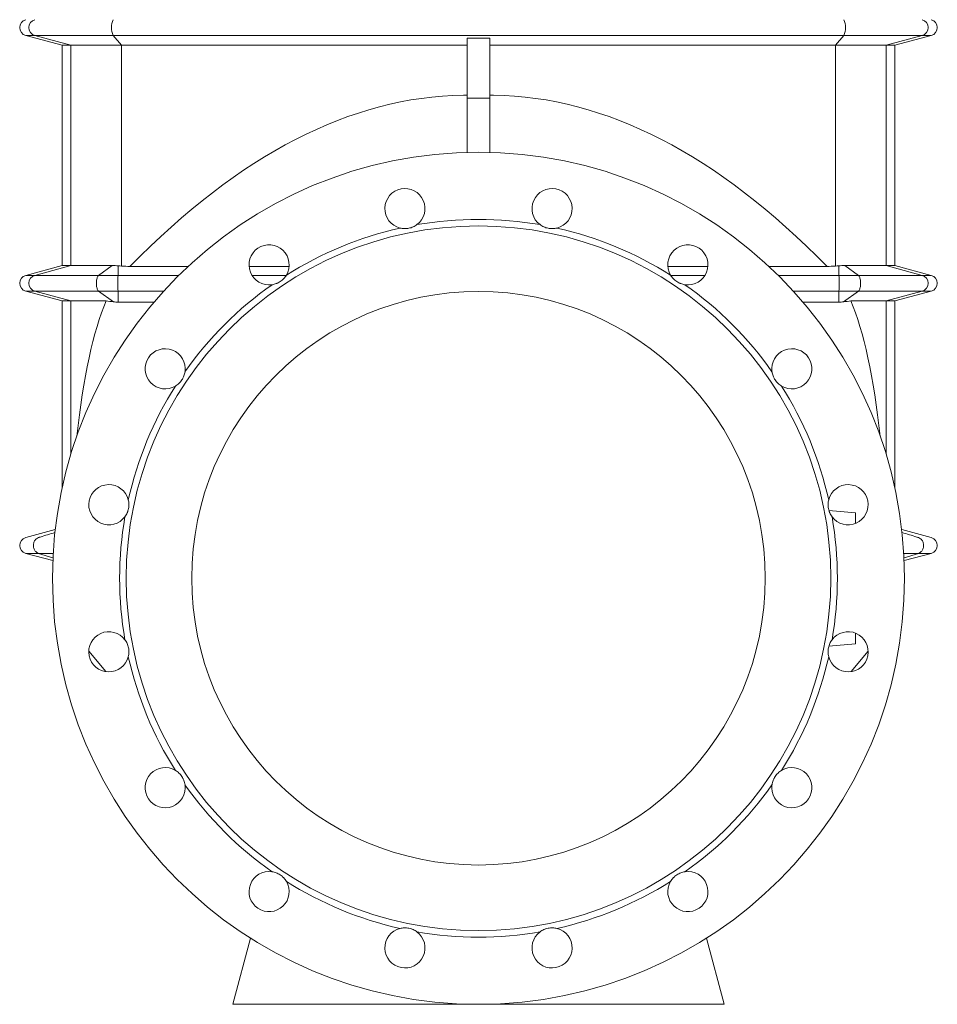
# Model space of a CAD drawing. Header units: millimetres. Extents: x -927 to 594, y 13 to 2231.
# Tile 6 of 7: x 28 to 588, y 855 to 1456. Entities that reach past the tile are written whole.
import ezdxf

# ---------------------------------------------------------------- set-up
doc = ezdxf.new("R2010")
doc.units = ezdxf.units.MM

msp = doc.modelspace()

# ---------------------------------------------------------------- linework, layer by layer
at = {"color": 7, "linetype": 'Continuous', "lineweight": 15}
for p, q in [((31.97, 1446.51), (54.26, 1440.54)), ((301.26, 1444.84), (301.26, 1408.37)), ((315.26, 1444.84), (315.26, 1408.37)), ((562.26, 1440.54), (584.56, 1446.51)), ((54.26, 1440.54), (54.26, 1306.15)), ((59.52, 1440.54), (54.26, 1440.54)), ((90.45, 1440.54), (59.52, 1440.54)), ((90.45, 1440.54), (301.26, 1440.54)), ((526.08, 1440.54), (315.26, 1440.54)), ((526.08, 1440.54), (557.01, 1440.54)), ((557.01, 1440.54), (562.26, 1440.54)), ((562.26, 1306.15), (562.26, 1440.54)), ((299.1, 1410.18), (301.26, 1410.17)), ((315.26, 1408.37), (301.26, 1408.37)), ((301.26, 1408.37), (301.26, 1375.25)), ((317.43, 1410.18), (315.26, 1410.17)), ((315.26, 1408.37), (315.26, 1375.25)), ((54.26, 1306.15), (31.97, 1300.17)), ((59.52, 1306.15), (54.26, 1306.15)), ((59.52, 1306.15), (84.75, 1306.15)), ((130.99, 1305.54), (95.56, 1305.54)), ((192.69, 1305.54), (168.28, 1305.54)), ((423.84, 1305.54), (448.25, 1305.54)), ((485.53, 1305.54), (520.97, 1305.54)), ((557.01, 1306.15), (531.78, 1306.15)), ((557.01, 1306.15), (562.26, 1306.15)), ((584.56, 1300.17), (562.26, 1306.15)), ((31.97, 1290.51), (54.26, 1284.54)), ((562.26, 1284.54), (584.56, 1290.51)), ((54.26, 1284.54), (54.26, 1170.88)), ((54.26, 1284.54), (59.52, 1284.54)), ((81, 1284.54), (59.52, 1284.54)), ((88.42, 1283.86), (110.27, 1283.86)), ((528.11, 1283.86), (506.26, 1283.86)), ((535.52, 1284.54), (557.01, 1284.54)), ((562.26, 1284.54), (557.01, 1284.54)), ((562.26, 1170.88), (562.26, 1284.54)), ((538.26, 1155.34), (522.1, 1156.76)), ((538.26, 1155.34), (538.26, 1148.79)), ((31.97, 1140.17), (49.96, 1144.99)), ((584.56, 1140.17), (566.57, 1144.99)), ((48.49, 1126.09), (31.97, 1130.51)), ((48.56, 1127.79), (39.81, 1130.51)), ((567.97, 1127.79), (576.72, 1130.51)), ((568.04, 1126.09), (584.56, 1130.51)), ((538.26, 1081.9), (538.26, 1075.34)), ((80.87, 1058.36), (70.44, 1070.79)), ((522.11, 1073.93), (538.26, 1075.34)), ((535.66, 1058.36), (546.09, 1070.79)), ((158.26, 855.34), (169.09, 895.73)), ((458.26, 855.34), (447.44, 895.73)), ((308.26, 855.34), (158.26, 855.34)), ((308.26, 855.34), (458.26, 855.34))]:
    msp.add_line(p, q, dxfattribs=at)
at = {"color": 8, "linetype": 'Continuous', "lineweight": 0}
for p, q in [((37.5, 1446.51), (31.97, 1446.51)), ((85.25, 1446.51), (37.5, 1446.51)), ((59.52, 1440.54), (37.5, 1446.51)), ((531.27, 1446.51), (85.25, 1446.51)), ((90.45, 1440.54), (85.25, 1446.51)), ((526.08, 1440.54), (531.27, 1446.51)), ((531.27, 1446.51), (579.02, 1446.51)), ((557.01, 1440.54), (579.02, 1446.51)), ((579.02, 1446.51), (584.56, 1446.51)), ((59.52, 1306.15), (59.52, 1440.54)), ((90.45, 1305.86), (90.45, 1440.54)), ((526.08, 1305.86), (526.08, 1440.54)), ((557.01, 1306.15), (557.01, 1440.54)), ((37.5, 1300.17), (59.52, 1306.15)), ((76.45, 1300.17), (84.75, 1306.15)), ((88.26, 1300.17), (88.4, 1306)), ((528.26, 1300.17), (528.13, 1306)), ((540.07, 1300.17), (531.78, 1306.15)), ((579.02, 1300.17), (557.01, 1306.15)), ((37.5, 1300.17), (31.97, 1300.17)), ((37.5, 1300.17), (76.45, 1300.17)), ((76.45, 1300.17), (88.26, 1300.17)), ((88.26, 1300.17), (125.4, 1300.17)), ((170.04, 1300.17), (190.92, 1300.17)), ((446.48, 1300.17), (425.61, 1300.17)), ((528.26, 1300.17), (491.12, 1300.17)), ((540.07, 1300.17), (528.26, 1300.17)), ((579.02, 1300.17), (540.07, 1300.17)), ((579.02, 1300.17), (584.56, 1300.17)), ((37.5, 1290.51), (31.97, 1290.51)), ((37.5, 1290.51), (76.45, 1290.51)), ((59.52, 1284.54), (37.5, 1290.51)), ((76.45, 1290.51), (88.26, 1290.51)), ((85.47, 1284.02), (76.45, 1290.51)), ((88.26, 1290.51), (116.13, 1290.51)), ((88.42, 1283.86), (88.26, 1290.51)), ((528.26, 1290.51), (500.4, 1290.51)), ((528.11, 1283.86), (528.26, 1290.51)), ((540.07, 1290.51), (528.26, 1290.51)), ((531.05, 1284.02), (540.07, 1290.51)), ((579.02, 1290.51), (540.07, 1290.51)), ((557.01, 1284.54), (579.02, 1290.51)), ((579.02, 1290.51), (584.56, 1290.51)), ((59.52, 1191.01), (59.52, 1284.54)), ((557.01, 1191.01), (557.01, 1284.54)), ((39.81, 1130.51), (48.71, 1130.51)), ((576.72, 1130.51), (567.82, 1130.51))]:
    msp.add_line(p, q, dxfattribs=at)
at = {"color": 8, "linetype": 'Continuous', "lineweight": 0, "flags": 128}
for points in [[(76.45, 1290.51), (76.22, 1290.72), (76, 1291.01), (75.8, 1291.38), (75.62, 1291.81), (75.46, 1292.3), (75.32, 1292.84), (75.22, 1293.43), (75.14, 1294.05), (75.09, 1294.69), (75.07, 1295.34), (75.09, 1296), (75.14, 1296.64), (75.22, 1297.26), (75.32, 1297.84), (75.46, 1298.39), (75.62, 1298.88), (75.8, 1299.31), (76, 1299.67), (76.22, 1299.96), (76.45, 1300.17)], [(540.07, 1290.51), (540.3, 1290.72), (540.52, 1291.01), (540.72, 1291.38), (540.91, 1291.81), (541.07, 1292.3), (541.2, 1292.84), (541.31, 1293.43), (541.39, 1294.05), (541.44, 1294.69), (541.45, 1295.34), (541.44, 1296), (541.39, 1296.64), (541.31, 1297.26), (541.2, 1297.84), (541.07, 1298.39), (540.91, 1298.88), (540.72, 1299.31), (540.52, 1299.67), (540.3, 1299.96), (540.07, 1300.17)]]:
    msp.add_lwpolyline(points, dxfattribs=at)
at = {"color": 7, "linetype": 'Continuous', "lineweight": 15}
for radius in [260, 215, 175]:
    msp.add_circle((308.26, 1115.34), radius, dxfattribs=at)
for centre, radius, start, end in [((33.26, 1451.34), 5, 105, 255), ((583.26, 1451.34), 5, 285, 75), ((263.39, 1340.92), 12.25, 306.67919, 255.82081), ((353.13, 1340.92), 12.25, 284.17919, 233.32081), ((308.26, 1115.34), 219, 80.1263, 99.8737), ((308.26, 1115.34), 219, 102.6263, 122.3737), ((308.26, 1115.34), 219, 57.6263, 77.3737), ((180.48, 1306.58), 12.25, 329.17919, 278.32081), ((436.04, 1306.58), 12.25, 261.67919, 210.82081), ((33.26, 1295.34), 5, 105, 255), ((583.26, 1295.34), 5, 285, 75), ((308.26, 1115.34), 219, 125.1263, 144.8737), ((308.26, 1115.34), 219, 35.1263, 54.8737), ((117.03, 1243.13), 12.25, 351.67919, 300.82081), ((499.5, 1243.13), 12.25, 239.17919, 188.32081), ((308.26, 1115.34), 219, 147.6263, 167.3737), ((308.26, 1115.34), 219, 12.6263, 32.3737), ((82.68, 1160.22), 12.25, 14.17919, 323.32081), ((533.84, 1160.22), 12.25, 216.67919, 165.82081), ((308.26, 1115.34), 219, 170.1263, 189.8737), ((308.26, 1115.34), 219, 350.1263, 9.8737), ((33.26, 1135.34), 5, 105, 255), ((583.26, 1135.34), 5, 285, 75), ((82.68, 1070.47), 12.25, 36.67919, 345.82081), ((533.84, 1070.47), 12.25, 194.17919, 143.32081), ((308.26, 1115.34), 219, 192.6263, 212.3737), ((308.26, 1115.34), 219, 327.6263, 347.3737), ((117.03, 987.56), 12.25, 59.17919, 8.32081), ((499.5, 987.56), 12.25, 171.67919, 120.82081), ((308.26, 1115.34), 219, 215.1263, 234.8737), ((308.26, 1115.34), 219, 305.1263, 324.8737), ((180.48, 924.11), 12.25, 81.67919, 30.82081), ((436.04, 924.11), 12.25, 149.17919, 98.32081), ((308.26, 1115.34), 219, 237.6263, 257.3737), ((308.26, 1115.34), 219, 282.6263, 302.3737), ((263.39, 889.76), 12.25, 104.17919, 53.32081), ((353.13, 889.76), 12.25, 126.67919, 75.82081), ((308.26, 1115.34), 219, 260.1263, 279.8737)]:
    msp.add_arc(centre, radius, start, end, dxfattribs=at)
at = {"color": 8, "linetype": 'Continuous', "lineweight": 0}
for centre, radius, start, end in [((38.85, 1451.34), 5.01, 105.60614, 254.39386), ((96.93, 1451.34), 12.64, 157.53385, 202.46615), ((519.59, 1451.34), 12.64, 337.53385, 22.46615), ((577.67, 1451.34), 5.01, 285.60614, 74.39386), ((38.85, 1295.34), 5.01, 105.60596, 254.39404), ((536.25, 1295.34), 448.01, 179.38233, 180.61767), ((80.28, 1295.34), 448.01, 359.38233, 0.61767), ((577.67, 1295.34), 5.01, 285.60596, 74.39404)]:
    msp.add_arc(centre, radius, start, end, dxfattribs=at)
at = {"color": 7, "linetype": 'Continuous', "lineweight": 15}
for centre, major_axis, ratio, start_param, end_param in [((308.26, -2807.39), (-6.15, 4217.59), 0.221686, 0.003225, 0.222924), ((308.26, -2807.39), (6.15, 4217.59), 0.221686, 6.060261, 6.27996), ((100, 1316.56), (41, 0.07), 0.267943, 4.425112, 4.476786), ((308.26, 1549.86), (935, 1.69), 0.267943, 4.476786, 4.4824), ((308.26, 1549.86), (935, -1.69), 0.267943, 4.942378, 4.947992), ((516.53, 1316.56), (41, -0.07), 0.267943, 4.947992, 4.999665), ((100, 1120.11), (-0.27, 184.94), 0.221686, 0.475165, 1.111941), ((516.53, 1120.11), (0.27, 184.94), 0.221686, 5.171244, 5.80802)]:
    msp.add_ellipse(centre, major_axis=major_axis, ratio=ratio, start_param=start_param, end_param=end_param, dxfattribs=at)
for points in [[(301.26, 1444.84), (305.93, 1444.83), (310.6, 1444.83), (315.26, 1444.84)], [(84.75, 1306.15), (85.94, 1306.15), (87.15, 1306.1), (88.4, 1306)], [(531.78, 1306.15), (530.59, 1306.15), (529.37, 1306.1), (528.13, 1306)], [(81, 1284.54), (82.49, 1284.35), (83.98, 1284.17), (85.47, 1284.02)], [(85.47, 1284.02), (86.45, 1283.92), (87.43, 1283.86), (88.42, 1283.86)], [(531.05, 1284.02), (530.08, 1283.92), (529.1, 1283.86), (528.11, 1283.86)], [(535.52, 1284.54), (534.04, 1284.35), (532.55, 1284.17), (531.05, 1284.02)]]:
    msp.add_open_spline(points, degree=3, dxfattribs=at)
for points, knots in [([(260.39, 1329.05), (261.23, 1328.84), (262.1, 1328.71), (263.24, 1328.67), (263.47, 1328.67), (263.93, 1328.68), (264.16, 1328.7), (264.85, 1328.75), (265.31, 1328.82), (266.23, 1329), (266.69, 1329.12), (267.57, 1329.4), (268, 1329.57), (268.83, 1329.94), (269.24, 1330.15), (270, 1330.6), (270.36, 1330.84), (270.71, 1331.1)], [0, 0, 0, 0, 0.25, 0.25, 0.3125, 0.3125, 0.375, 0.375, 0.5, 0.5, 0.625, 0.625, 0.75, 0.75, 0.875, 0.875, 1, 1, 1, 1]), ([(356.13, 1329.05), (355.3, 1328.84), (354.43, 1328.71), (353.29, 1328.67), (353.06, 1328.67), (352.59, 1328.68), (352.36, 1328.7), (351.67, 1328.75), (351.21, 1328.82), (350.3, 1329), (349.84, 1329.12), (348.95, 1329.4), (348.52, 1329.57), (347.69, 1329.94), (347.29, 1330.15), (346.52, 1330.6), (346.16, 1330.84), (345.82, 1331.1)], [0, 0, 0, 0, 0.25, 0.25, 0.3125, 0.3125, 0.375, 0.375, 0.5, 0.5, 0.625, 0.625, 0.75, 0.75, 0.875, 0.875, 1, 1, 1, 1]), ([(182.25, 1294.46), (183.11, 1294.59), (183.96, 1294.8), (185.03, 1295.2), (185.24, 1295.29), (185.66, 1295.48), (185.87, 1295.58), (186.49, 1295.9), (186.89, 1296.13), (187.67, 1296.65), (188.05, 1296.94), (188.76, 1297.54), (189.09, 1297.85), (189.71, 1298.52), (190.01, 1298.86), (190.54, 1299.57), (190.78, 1299.94), (191, 1300.31)], [0, 0, 0, 0, 0.25, 0.25, 0.3125, 0.3125, 0.375, 0.375, 0.5, 0.5, 0.625, 0.625, 0.75, 0.75, 0.875, 0.875, 1, 1, 1, 1]), ([(434.27, 1294.46), (433.42, 1294.59), (432.57, 1294.8), (431.5, 1295.2), (431.28, 1295.29), (430.86, 1295.48), (430.65, 1295.58), (430.04, 1295.9), (429.64, 1296.13), (428.86, 1296.65), (428.48, 1296.94), (427.77, 1297.54), (427.44, 1297.85), (426.81, 1298.52), (426.52, 1298.86), (425.99, 1299.57), (425.74, 1299.94), (425.52, 1300.31)], [0, 0, 0, 0, 0.25, 0.25, 0.3125, 0.3125, 0.375, 0.375, 0.5, 0.5, 0.625, 0.625, 0.75, 0.75, 0.875, 0.875, 1, 1, 1, 1]), ([(123.3, 1232.61), (124.04, 1233.05), (124.75, 1233.57), (125.58, 1234.35), (125.74, 1234.52), (126.06, 1234.85), (126.22, 1235.02), (126.66, 1235.55), (126.94, 1235.92), (127.47, 1236.7), (127.71, 1237.11), (128.13, 1237.93), (128.32, 1238.35), (128.64, 1239.21), (128.78, 1239.64), (129, 1240.5), (129.08, 1240.93), (129.15, 1241.35)], [0, 0, 0, 0, 0.25, 0.25, 0.3125, 0.3125, 0.375, 0.375, 0.5, 0.5, 0.625, 0.625, 0.75, 0.75, 0.875, 0.875, 1, 1, 1, 1]), ([(493.22, 1232.61), (492.49, 1233.05), (491.78, 1233.57), (490.95, 1234.35), (490.78, 1234.52), (490.46, 1234.85), (490.31, 1235.02), (489.86, 1235.55), (489.58, 1235.92), (489.06, 1236.7), (488.82, 1237.11), (488.4, 1237.93), (488.21, 1238.35), (487.89, 1239.21), (487.75, 1239.64), (487.53, 1240.5), (487.44, 1240.93), (487.38, 1241.35)], [0, 0, 0, 0, 0.25, 0.25, 0.3125, 0.3125, 0.375, 0.375, 0.5, 0.5, 0.625, 0.625, 0.75, 0.75, 0.875, 0.875, 1, 1, 1, 1]), ([(92.51, 1152.9), (93.02, 1153.59), (93.47, 1154.34), (93.94, 1155.38), (94.03, 1155.6), (94.2, 1156.03), (94.27, 1156.25), (94.49, 1156.91), (94.6, 1157.36), (94.79, 1158.27), (94.85, 1158.74), (94.93, 1159.67), (94.94, 1160.13), (94.91, 1161.04), (94.87, 1161.49), (94.75, 1162.37), (94.66, 1162.8), (94.56, 1163.22)], [0, 0, 0, 0, 0.25, 0.25, 0.3125, 0.3125, 0.375, 0.375, 0.5, 0.5, 0.625, 0.625, 0.75, 0.75, 0.875, 0.875, 1, 1, 1, 1]), ([(524.02, 1152.9), (523.51, 1153.59), (523.05, 1154.34), (522.58, 1155.38), (522.49, 1155.6), (522.33, 1156.03), (522.25, 1156.25), (522.04, 1156.91), (521.92, 1157.36), (521.74, 1158.27), (521.67, 1158.74), (521.6, 1159.67), (521.59, 1160.13), (521.61, 1161.04), (521.65, 1161.49), (521.78, 1162.37), (521.86, 1162.8), (521.97, 1163.22)], [0, 0, 0, 0, 0.25, 0.25, 0.3125, 0.3125, 0.375, 0.375, 0.5, 0.5, 0.625, 0.625, 0.75, 0.75, 0.875, 0.875, 1, 1, 1, 1]), ([(39.81, 1130.51), (39.43, 1130.63), (39.03, 1130.82), (38.23, 1131.41), (37.83, 1131.81), (37.33, 1132.58), (37.18, 1132.86), (36.92, 1133.47), (36.82, 1133.8), (36.67, 1134.49), (36.63, 1134.85), (36.61, 1135.56), (36.64, 1135.92), (36.75, 1136.62), (36.84, 1136.96), (37.07, 1137.6), (37.21, 1137.9), (37.69, 1138.71), (38.08, 1139.14), (38.87, 1139.78), (39.28, 1139.99), (39.76, 1140.16), (39.85, 1140.19), (40.04, 1140.25), (40.32, 1140.33), (43.61, 1141.36), (46.8, 1142.35), (49.8, 1143.29)], [0, 0, 0, 0, 0.0625, 0.0625, 0.125, 0.125, 0.15625, 0.15625, 0.1875, 0.1875, 0.21875, 0.21875, 0.25, 0.25, 0.28125, 0.28125, 0.3125, 0.3125, 0.375, 0.375, 0.4375, 0.4375, 0.453125, 0.453125, 0.46875, 0.5, 1, 1, 1, 1]), ([(576.72, 1130.51), (577.09, 1130.63), (577.49, 1130.82), (578.29, 1131.41), (578.69, 1131.8), (579.19, 1132.57), (579.35, 1132.86), (579.6, 1133.47), (579.71, 1133.8), (579.85, 1134.48), (579.89, 1134.84), (579.91, 1135.56), (579.89, 1135.92), (579.78, 1136.62), (579.69, 1136.95), (579.46, 1137.59), (579.32, 1137.89), (578.84, 1138.7), (578.45, 1139.13), (577.66, 1139.77), (577.25, 1139.99), (576.77, 1140.16), (576.68, 1140.19), (576.49, 1140.24), (576.21, 1140.33), (572.93, 1141.35), (569.74, 1142.35), (566.74, 1143.28)], [0, 0, 0, 0, 0.0625, 0.0625, 0.125, 0.125, 0.15625, 0.15625, 0.1875, 0.1875, 0.21875, 0.21875, 0.25, 0.25, 0.28125, 0.28125, 0.3125, 0.3125, 0.375, 0.375, 0.4375, 0.4375, 0.453125, 0.453125, 0.46875, 0.5, 1, 1, 1, 1]), ([(94.56, 1067.47), (94.77, 1068.31), (94.9, 1069.18), (94.93, 1070.32), (94.93, 1070.55), (94.92, 1071.01), (94.91, 1071.24), (94.85, 1071.93), (94.79, 1072.39), (94.61, 1073.31), (94.49, 1073.77), (94.21, 1074.66), (94.04, 1075.08), (93.67, 1075.91), (93.46, 1076.32), (93.01, 1077.08), (92.76, 1077.45), (92.51, 1077.79)], [0, 0, 0, 0, 0.25, 0.25, 0.3125, 0.3125, 0.375, 0.375, 0.5, 0.5, 0.625, 0.625, 0.75, 0.75, 0.875, 0.875, 1, 1, 1, 1]), ([(521.97, 1067.47), (521.76, 1068.31), (521.63, 1069.18), (521.59, 1070.32), (521.59, 1070.55), (521.6, 1071.01), (521.62, 1071.24), (521.67, 1071.93), (521.74, 1072.39), (521.92, 1073.31), (522.04, 1073.77), (522.32, 1074.66), (522.49, 1075.08), (522.86, 1075.91), (523.07, 1076.32), (523.52, 1077.08), (523.76, 1077.45), (524.02, 1077.79)], [0, 0, 0, 0, 0.25, 0.25, 0.3125, 0.3125, 0.375, 0.375, 0.5, 0.5, 0.625, 0.625, 0.75, 0.75, 0.875, 0.875, 1, 1, 1, 1]), ([(129.15, 989.34), (129.02, 990.19), (128.81, 991.04), (128.4, 992.11), (128.31, 992.32), (128.13, 992.75), (128.03, 992.95), (127.71, 993.57), (127.48, 993.97), (126.96, 994.75), (126.67, 995.13), (126.07, 995.84), (125.75, 996.17), (125.09, 996.79), (124.74, 997.09), (124.03, 997.62), (123.67, 997.86), (123.3, 998.08)], [0, 0, 0, 0, 0.25, 0.25, 0.3125, 0.3125, 0.375, 0.375, 0.5, 0.5, 0.625, 0.625, 0.75, 0.75, 0.875, 0.875, 1, 1, 1, 1]), ([(487.38, 989.34), (487.5, 990.19), (487.72, 991.04), (488.12, 992.11), (488.21, 992.32), (488.4, 992.75), (488.5, 992.95), (488.82, 993.57), (489.05, 993.97), (489.57, 994.75), (489.86, 995.13), (490.46, 995.84), (490.77, 996.17), (491.44, 996.79), (491.78, 997.09), (492.49, 997.62), (492.86, 997.86), (493.22, 998.08)], [0, 0, 0, 0, 0.25, 0.25, 0.3125, 0.3125, 0.375, 0.375, 0.5, 0.5, 0.625, 0.625, 0.75, 0.75, 0.875, 0.875, 1, 1, 1, 1]), ([(191, 930.38), (190.56, 931.12), (190.04, 931.83), (189.25, 932.66), (189.09, 932.82), (188.76, 933.14), (188.58, 933.3), (188.06, 933.75), (187.69, 934.03), (186.91, 934.55), (186.5, 934.79), (185.67, 935.21), (185.25, 935.4), (184.4, 935.72), (183.97, 935.86), (183.11, 936.08), (182.68, 936.17), (182.25, 936.23)], [0, 0, 0, 0, 0.25, 0.25, 0.3125, 0.3125, 0.375, 0.375, 0.5, 0.5, 0.625, 0.625, 0.75, 0.75, 0.875, 0.875, 1, 1, 1, 1]), ([(425.52, 930.38), (425.96, 931.12), (426.49, 931.83), (427.27, 932.66), (427.44, 932.82), (427.77, 933.14), (427.94, 933.3), (428.47, 933.75), (428.84, 934.03), (429.62, 934.55), (430.03, 934.79), (430.85, 935.21), (431.27, 935.4), (432.12, 935.72), (432.56, 935.86), (433.42, 936.08), (433.85, 936.17), (434.27, 936.23)], [0, 0, 0, 0, 0.25, 0.25, 0.3125, 0.3125, 0.375, 0.375, 0.5, 0.5, 0.625, 0.625, 0.75, 0.75, 0.875, 0.875, 1, 1, 1, 1]), ([(270.71, 899.59), (270.02, 900.1), (269.27, 900.55), (268.22, 901.02), (268.01, 901.11), (267.58, 901.28), (267.36, 901.36), (266.7, 901.57), (266.25, 901.68), (265.33, 901.87), (264.86, 901.93), (263.94, 902.01), (263.48, 902.02), (262.57, 901.99), (262.12, 901.96), (261.24, 901.83), (260.81, 901.75), (260.39, 901.64)], [0, 0, 0, 0, 0.25, 0.25, 0.3125, 0.3125, 0.375, 0.375, 0.5, 0.5, 0.625, 0.625, 0.75, 0.75, 0.875, 0.875, 1, 1, 1, 1]), ([(345.82, 899.59), (346.51, 900.1), (347.26, 900.55), (348.3, 901.02), (348.52, 901.11), (348.95, 901.28), (349.17, 901.36), (349.83, 901.57), (350.28, 901.68), (351.19, 901.87), (351.66, 901.93), (352.59, 902.01), (353.05, 902.02), (353.96, 901.99), (354.41, 901.96), (355.29, 901.83), (355.72, 901.75), (356.13, 901.64)], [0, 0, 0, 0, 0.25, 0.25, 0.3125, 0.3125, 0.375, 0.375, 0.5, 0.5, 0.625, 0.625, 0.75, 0.75, 0.875, 0.875, 1, 1, 1, 1])]:
    msp.add_open_spline(points, degree=3, knots=knots, dxfattribs=at)
at = {"color": 8, "linetype": 'Continuous', "lineweight": 0}
for points in [[(31.97, 1130.51), (31.99, 1130.51), (32.04, 1130.51), (32.15, 1130.51), (32.3, 1130.51), (32.52, 1130.51), (32.81, 1130.51), (33.15, 1130.51), (33.59, 1130.51), (34.16, 1130.51), (34.88, 1130.51), (35.74, 1130.51), (36.68, 1130.51), (37.69, 1130.51), (38.74, 1130.51), (39.45, 1130.51), (39.81, 1130.51)], [(584.56, 1130.51), (584.53, 1130.51), (584.48, 1130.51), (584.38, 1130.51), (584.22, 1130.51), (584, 1130.51), (583.72, 1130.51), (583.38, 1130.51), (582.94, 1130.51), (582.37, 1130.51), (581.65, 1130.51), (580.79, 1130.51), (579.85, 1130.51), (578.84, 1130.51), (577.79, 1130.51), (577.07, 1130.51), (576.72, 1130.51)]]:
    msp.add_open_spline(points, degree=3, knots=[0, 0, 0, 0, 0.0653699, 0.1313782, 0.1986675, 0.2678882, 0.324061, 0.3821592, 0.4425127, 0.5053069, 0.582924, 0.6631691, 0.7455243, 0.8294662, 0.9144679, 1, 1, 1, 1], dxfattribs=at)

doc.saveas('drawing.dxf')
